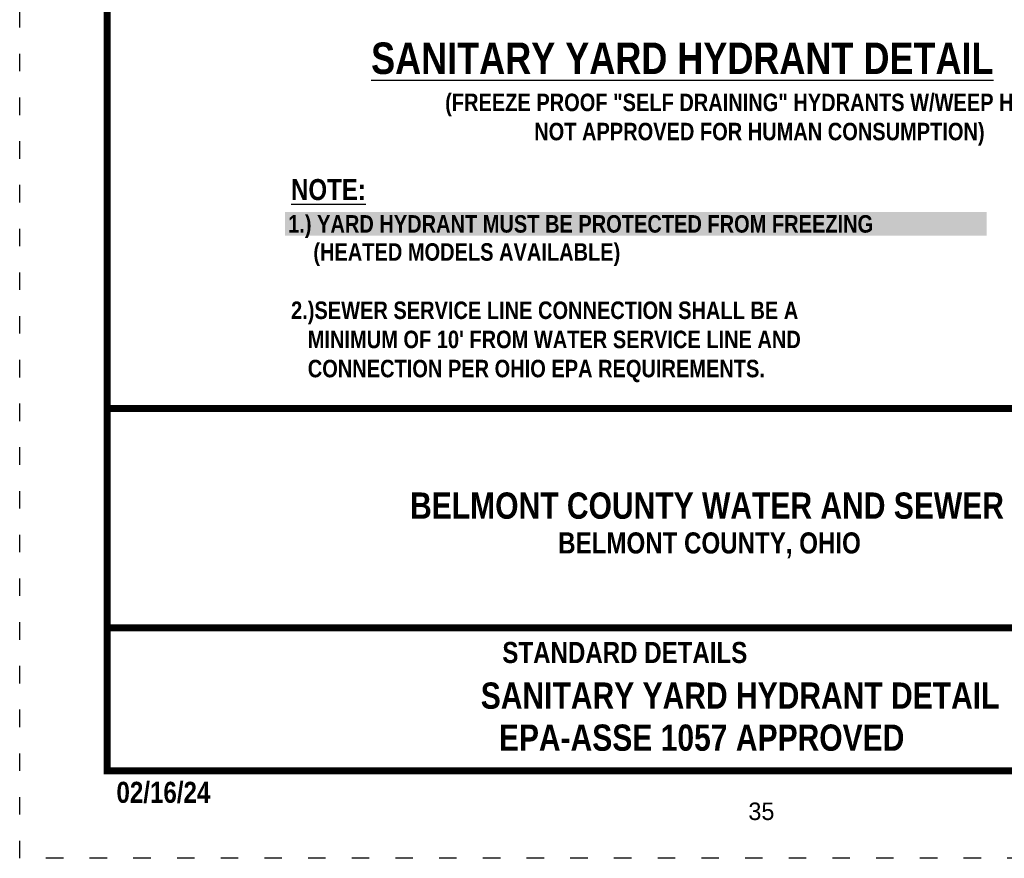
# Model space of a CAD drawing. Header units: feet. Extents: x 32.3 to 40.8, y 4.2 to 15.2.
# Tile 1 of 184: x 32.3 to 37.9, y 4.2 to 9. Entities that reach past the tile are written whole.
import ezdxf
from ezdxf.enums import TextEntityAlignment as Align

# ---------------------------------------------------------------- set-up
doc = ezdxf.new("R2010")
doc.units = ezdxf.units.FT
doc.header["$MEASUREMENT"] = 0
doc.linetypes.add('DOT2', pattern=[0.125, 0, -0.125])
for name, color, linetype in [('BORDER', 7, 'Continuous'), ('DIMENSIONS', 7, 'Continuous'), ('TEXT', 7, 'Continuous')]:
    doc.layers.add(name, color=color, linetype=linetype)
doc.styles.add('TECHNICAL', font='techb___.ttf')

msp = doc.modelspace()

# ---------------------------------------------------------------- linework, layer by layer
at = {"layer": 'BORDER', "color": 7, "const_width": 0.04}
msp.add_lwpolyline([(32.7582, 4.6968), (32.7582, 14.6968), (40.2582, 14.6968), (40.2582, 4.6968)], close=True, dxfattribs=at)
for points in [[(32.7615, 6.768), (40.2615, 6.768)], [(32.7615, 5.5148), (40.2615, 5.5148)]]:
    msp.add_lwpolyline(points, dxfattribs=at)
at = {"layer": 'DEFPOINTS', "color": 7, "linetype": 'DOT2', "ltscale": 1.2}
msp.add_lwpolyline([(32.2582, 4.1968), (32.2582, 15.1968), (40.7582, 15.1968), (40.7582, 4.1968)], close=True, dxfattribs=at)

# ---------------------------------------------------------------- texts
at = {"layer": 'DIMENSIONS', "attachment_point": 4, "style": 'TECHNICAL'}
for s, insert, char_height, width in [('{\\L\\C7;SANITARY YARD HYDRANT DETAIL}', (34.2687, 8.7702), 0.18, 6.351797), ('\\pxqc;{\\C7;(FREEZE PROOF "SELF DRAINING" HYDRANTS W/WEEP HOLES\\P NOT APPROVED FOR HUMAN CONSUMPTION)}', (34.2839, 8.4207), 0.1, 4.380744), ("{\\fTechnicBold|b1|i0|c2|p2;\\H1.33333x;\\L\\C7;NOTE:\\P\\fTechnicBold|b0|i0|c2|p2;\\H0.83333x;\\l\\P    (HEATED MODELS AVAILABLE) \\P\\P2.)SEWER SERVICE LINE CONNECTION SHALL BE A \\P   MINIMUM OF 10' FROM WATER SERVICE LINE AND \\P   CONNECTION PER OHIO EPA REQUIREMENTS.}", (33.8109, 7.4996), 0.09, 4.090968)]:
    msp.add_mtext(s, dxfattribs=dict(at, insert=insert, char_height=char_height, width=width))
at = {"layer": 'DIMENSIONS', "insert": (33.7942, 7.8093), "char_height": 0.09, "width": 3.978406, "attachment_point": 4, "style": 'TECHNICAL', "bg_fill": 1, "box_fill_scale": 1.2, "bg_fill_color": 2, "bg_fill_transparency": 0}
msp.add_mtext('{\\H1.1111x;\\C7;1.) YARD HYDRANT MUST BE PROTECTED FROM FREEZING}', dxfattribs=at)
at = {"layer": 'TEXT', "color": 7, "style": 'TECHNICAL'}
for s, p in [('BELMONT COUNTY WATER AND SEWER DISTRICT', (38.7289, 6.2135)), ('SANITARY YARD HYDRANT DETAIL', (37.8637, 5.1271)), ('EPA-ASSE 1057 APPROVED ', (37.3672, 4.8867))]:
    msp.add_text(s, height=0.15, dxfattribs=at).set_placement(p, align=Align.MIDDLE_RIGHT)
for s, height, p in [('BELMONT COUNTY, OHIO', 0.120395, (35.3391, 5.9399)), ('STANDARD DETAILS', 0.120395, (35.0195, 5.3135)), ('02/16/24', 0.1204, (32.8119, 4.5139))]:
    msp.add_text(s, height=height, dxfattribs=at).set_placement(p)
at = {"layer": 'TEXT', "color": 7}
msp.add_text('35', height=0.1, dxfattribs=at).set_placement((36.4272, 4.4155))

doc.saveas('drawing.dxf')
